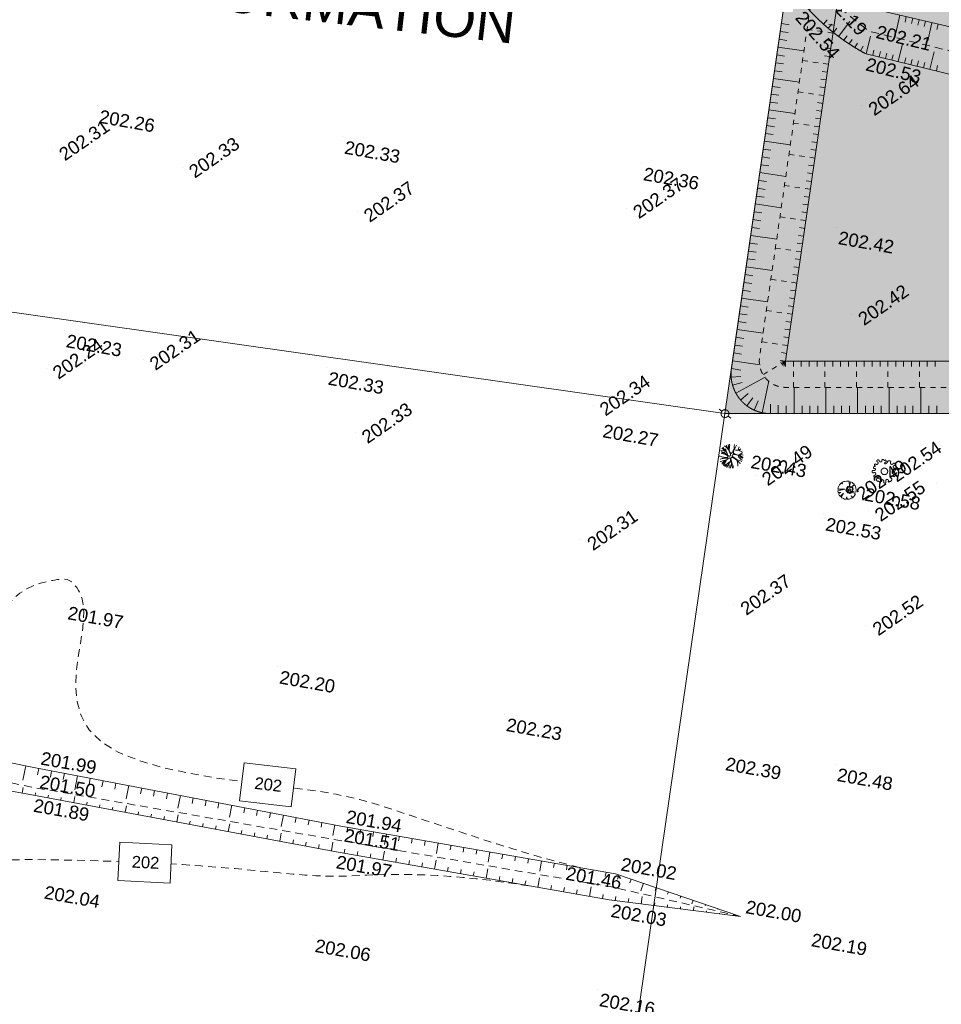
# Model space of a CAD drawing. Header units: millimetres. Extents: x -446952 to 537903, y -185749 to 168493.
# Tile 52 of 155: x -56434 to 13884, y -45071 to 30053. Entities that reach past the tile are written whole.
import ezdxf
from ezdxf.xclip import XClip

# ---------------------------------------------------------------- set-up
doc = ezdxf.new("R2010")
doc.units = ezdxf.units.MM
doc.header["$MEASUREMENT"] = 0
doc.header["$XCLIPFRAME"] = 0
for name, pattern in [('FOSSE', [1000, 600, -400]), ('Grille', [800, 400, -400]), ('Wipeout_Contour', [1000, 0, -1000])]:
    doc.linetypes.add(name, pattern=pattern)
for name, color, linetype in [('02 AF-17-0322 ZAE POMME- CHANTIER-2018-09-26_2_01-PAP LOTS CONTOURS', 7, 'Continuous'), ('02 AF-17-0322 ZAE POMME- CHANTIER-2018-09-26_2_01-PAP- FOSSE PROJET', 7, 'Continuous'), ('02 AF-17-0322 ZAE POMME- CHANTIER-2018-09-26_2_01-PAP- REVET MACROLOT', 7, 'Continuous'), ('02 AF-17-0322 ZAE POMME- CHANTIER-2018-09-26_2_08-PAP RESEAU TELEPHONE PROJET', 7, 'Continuous'), ('02 AF-17-0322 ZAE POMME- CHANTIER-2018-09-26_2_2D - Dessins placés - Géomètre.2D', 7, 'Continuous'), ('02 AF-17-0322 ZAE POMME- CHANTIER-2018-09-26_2_X-PTS TOPO-TEXTE TOPOALT', 7, 'Continuous'), ('02 AF-17-0322 ZAE POMME- CHANTIER-2018-09-26_2_X-PTS TOPO-TOPOPOINT', 7, 'Continuous'), ('02 AF-17-0322 ZAE POMME- CHANTIER-2018-09-26_2_Y - FDP TOPO-LIMITES', 7, 'Continuous'), ('02 AF-17-0322 ZAE POMME- CHANTIER-2018-09-26_2_Y - FDP TOPO-LIMITES_ 09119', 7, 'Continuous'), ('02 AF-17-0322 ZAE POMME- CHANTIER-2018-09-26_2_Y-FDP TOPO-CN_1_00', 7, 'Continuous'), ('02 AF-17-0322 ZAE POMME- CHANTIER-2018-09-26_2_Y-FDP TOPO-CN_Cotation', 7, 'Continuous'), ('02 AF-17-0322 ZAE POMME- CHANTIER-2018-09-26_2_Y-FDP TOPO-CN_Cotation Cache des textes', 7, 'Continuous'), ('02 AF-17-0322 ZAE POMME- CHANTIER-2018-09-26_2_Y-FDP TOPO-TOP_AXE_FOSSE', 7, 'Continuous'), ('02 AF-17-0322 ZAE POMME- CHANTIER-2018-09-26_2_Y-FDP TOPO-TOP_BARBULE', 7, 'Continuous'), ('02 AF-17-0322 ZAE POMME- CHANTIER-2018-09-26_2_Y-FDP TOPO-TOP_BORNE', 7, 'Continuous'), ('02 AF-17-0322 ZAE POMME- CHANTIER-2018-09-26_2_Y-FDP TOPO-TOP_TALUS', 7, 'Continuous'), ('02 AF-17-0322 ZAE POMME- CHANTIER-2018-09-26_2_Y-FDP TOPO-TOP_VEGETATION_symb', 7, 'Continuous'), ('2D - Dessins placés - Géomètre.2D', 7, 'Continuous')]:
    doc.layers.add(name, color=color, linetype=linetype)
doc.styles.add('STYLE_GENERE_4', font='txt')

# ---------------------------------------------------------------- blocks, each defined once
blk = doc.blocks.new('Dessin_1_2', base_point=(-56559339, -2771872408))
at = {"color": 254, "linetype": 'Wipeout_Contour', "lineweight": 0, "ltscale": 2094265.569888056}
blk.add_wipeout([(-446952, -185749), (537903, -185749), (537903, 168493), (-446952, 168064)], dxfattribs=at).dxf.layer = '02 AF-17-0322 ZAE POMME- CHANTIER-2018-09-26_2_2D - Dessins placés - Géomètre.2D'
at = {"layer": '02 AF-17-0322 ZAE POMME- CHANTIER-2018-09-26_2_01-PAP- REVET MACROLOT', "linetype": 'Continuous', "lineweight": 25}
blk.add_hatch(color=171, dxfattribs=at).paths.add_polyline_path([(-2624, 0), (118936, 0), (191842, 14011), (308042, 37002), (316240, 89936, 0.048256), (316443, 93493), (298432, 111261, 0.048297), (294876, 111008), (258211, 104814, -0.02499), (250671, 103924), (73174, 91936, 0.079278), (67799, 90702), (50064, 83539, -0.04246), (39453, 80267), (7910, 73407), (7843, 72369)])
at = {"layer": '02 AF-17-0322 ZAE POMME- CHANTIER-2018-09-26_2_01-PAP LOTS CONTOURS', "color": 7, "linetype": 'Continuous', "lineweight": 15, "flags": 128}
blk.add_lwpolyline([(73174, 91936, 0.079278), (67799, 90702), (50064, 83539, -0.04246), (39453, 80267), (7910, 73407), (7843, 72369), (-2624, 0), (69287, 0), (118936, 0), (191842, 14011), (191843, 14012), (308042, 37002), (316240, 89936, 0.048256), (316443, 93493), (298432, 111261, 0.048297), (294876, 111008), (258211, 104814, -0.02499), (250671, 103924)], format="xyb", close=True, dxfattribs=at)
at = {"layer": '02 AF-17-0322 ZAE POMME- CHANTIER-2018-09-26_2_01-PAP- FOSSE PROJET', "color": 161, "linetype": 'Continuous', "lineweight": 15, "true_color": 0x40a5ff}
for p, q in [((1679, 29753), (2273, 29667)), ((1506, 28556), (2100, 28470)), ((1593, 29155), (2187, 29069)), ((1420, 27958), (3399, 27672)), ((1333, 27360), (1927, 27274)), ((1247, 26762), (1840, 26676)), ((1074, 25565), (3053, 25279)), ((1160, 26163), (1754, 26077)), ((987, 24967), (1581, 24881)), ((901, 24369), (1494, 24283)), ((814, 23770), (1408, 23684)), ((641, 22574), (1235, 22488)), ((727, 23172), (2707, 22886)), ((554, 21976), (1148, 21890)), ((468, 21377), (1062, 21291)), ((381, 20779), (2361, 20493)), ((208, 19582), (802, 19497)), ((295, 20181), (889, 20095)), ((122, 18984), (716, 18898)), ((35, 18386), (2015, 18100)), ((-51, 17788), (543, 17702)), ((-224, 16591), (370, 16505)), ((-138, 17189), (456, 17104)), ((-311, 15993), (1669, 15707)), ((-397, 15395), (196, 15309)), ((-484, 14796), (110, 14710)), ((-657, 13600), (1322, 13314)), ((-570, 14198), (23, 14112)), ((-743, 13002), (-150, 12916)), ((-830, 12403), (-236, 12317)), ((-917, 11805), (-323, 11719)), ((-1090, 10609), (-496, 10523)), ((-1003, 11207), (976, 10921)), ((-1176, 10010), (-582, 9924)), ((-1263, 9412), (-669, 9326)), ((-1349, 8814), (630, 8527)), ((-1522, 7617), (-928, 7531)), ((-1436, 8216), (-842, 8130)), ((-1609, 7019), (-1015, 6933)), ((-1695, 6421), (284, 6134)), ((-1782, 5822), (-1188, 5737)), ((-1955, 4626), (-1361, 4540)), ((-1868, 5224), (-1274, 5138)), ((-2041, 4028), (57, 3724)), ((-2128, 3429), (-1408, 3325)), ((-2151, 2788), (-1405, 2841)), ((-2038, 2157), (-1310, 2370)), ((-1793, 1564), (436, 2779)), ((203, 69), (733, 2504)), ((-1427, 1036), (-854, 1533)), ((2654, 0), (2654, 2000)), ((5072, 0), (5072, 2000)), ((7490, 0), (7490, 2000)), ((9907, 0), (9907, 2000)), ((12325, 0), (12325, 2000)), ((-957, 599), (-501, 1208)), ((-406, 271), (-90, 961)), ((841, 0), (841, 727)), ((1446, 0), (1446, 636)), ((2050, 0), (2050, 600)), ((3259, 0), (3259, 600)), ((3863, 0), (3863, 600)), ((4468, 0), (4468, 600)), ((5676, 0), (5676, 600)), ((6281, 0), (6281, 600)), ((6885, 0), (6885, 600)), ((8094, 0), (8094, 600)), ((8698, 0), (8698, 600)), ((9303, 0), (9303, 600)), ((10512, 0), (10512, 600)), ((11116, 0), (11116, 600)), ((11720, 0), (11720, 600)), ((12929, 0), (12929, 600)), ((13534, 0), (13534, 600))]:
    blk.add_line(p, q, dxfattribs=at)
at = {"layer": '02 AF-17-0322 ZAE POMME- CHANTIER-2018-09-26_2_01-PAP- FOSSE PROJET', "color": 161, "linetype": 'Grille', "lineweight": 15, "true_color": 0x40a5ff}
for p, q in [((5617, 29034), (3638, 29320)), ((5703, 29630), (5109, 29716)), ((5445, 27842), (4851, 27928)), ((5531, 28438), (4937, 28524)), ((5358, 27246), (4764, 27332)), ((5272, 26650), (3293, 26936)), ((5100, 25458), (4506, 25544)), ((5186, 26054), (4592, 26140)), ((5013, 24862), (4420, 24948)), ((4927, 24266), (2948, 24552)), ((4841, 23670), (4247, 23755)), ((4669, 22477), (4075, 22563)), ((4755, 23073), (4161, 23159)), ((4582, 21881), (2603, 22168)), ((4496, 21285), (3902, 21371)), ((4410, 20689), (3816, 20775)), ((4238, 19497), (2258, 19783)), ((4324, 20093), (3730, 20179)), ((4151, 18901), (3558, 18987)), ((4065, 18305), (3471, 18391)), ((3893, 17113), (1913, 17399)), ((3979, 17709), (3385, 17795)), ((3807, 16517), (3213, 16603)), ((3720, 15921), (3127, 16007)), ((3634, 15325), (3040, 15411)), ((3548, 14729), (1569, 15015)), ((3376, 13537), (2782, 13623)), ((3462, 14133), (2868, 14219)), ((3289, 12941), (2696, 13027)), ((3203, 12345), (1224, 12631)), ((3117, 11749), (2523, 11834)), ((2945, 10557), (2351, 10642)), ((3031, 11153), (2437, 11238)), ((2858, 9960), (879, 10247)), ((2772, 9364), (2178, 9450)), ((2686, 8768), (2092, 8854)), ((2514, 7576), (534, 7863)), ((2600, 8172), (2006, 8258)), ((2427, 6980), (1833, 7066)), ((2341, 6384), (1747, 6470)), ((2169, 5192), (189, 5478)), ((2255, 5788), (1661, 5874)), ((2082, 4596), (1489, 4682)), ((1996, 4000), (321, 2991)), ((1996, 4000), (1402, 4086)), ((1996, 4000), (1417, 3883)), ((1996, 4000), (1625, 3546)), ((1996, 4000), (1798, 3443)), ((1996, 4000), (1996, 3400)), ((2597, 4000), (2597, 2000)), ((3198, 4000), (3198, 3400)), ((3799, 4000), (3799, 3400)), ((4400, 4000), (4400, 3400)), ((5001, 4000), (5001, 2000)), ((5602, 4000), (5602, 3400)), ((6203, 4000), (6203, 3400)), ((6804, 4000), (6804, 3400)), ((7405, 4000), (7405, 2000)), ((8006, 4000), (8006, 3400)), ((8607, 4000), (8607, 3400)), ((9208, 4000), (9208, 3400)), ((9809, 4000), (9809, 2000)), ((10410, 4000), (10410, 3400)), ((11011, 4000), (11011, 3400)), ((11612, 4000), (11612, 3400)), ((12213, 4000), (12213, 2000)), ((12814, 4000), (12814, 3400)), ((13415, 4000), (13415, 3400))]:
    blk.add_line(p, q, dxfattribs=at)
at = {"layer": '02 AF-17-0322 ZAE POMME- CHANTIER-2018-09-26_2_01-PAP- FOSSE PROJET', "color": 161, "linetype": 'Grille', "lineweight": 15, "true_color": 0x40a5ff, "flags": 128}
blk.add_lwpolyline([(10082, 73880), (17, 4286, 0.456937), (1996, 2000), (66206, 2000), (67105, -16)], format="xyb", dxfattribs=at)
at = {"layer": '02 AF-17-0322 ZAE POMME- CHANTIER-2018-09-26_2_01-PAP- FOSSE PROJET', "color": 161, "linetype": 'Continuous', "lineweight": 15, "true_color": 0x40a5ff, "flags": 128}
blk.add_lwpolyline([(12169, 74333), (1996, 4000), (67504, 4000), (69287, 0)], dxfattribs=at)
blk.add_lwpolyline([(7996, 73426), (-2128, 3429, 0.456937), (841, 0), (64908, 0), (65030, -275)], format="xyb", dxfattribs=at)
at = {"layer": '02 AF-17-0322 ZAE POMME- CHANTIER-2018-09-26_2_X-PTS TOPO-TOPOPOINT', "color": 14, "linetype": 'Continuous', "lineweight": 15, "true_color": 0xa80f02}
for p, q in [((8395, 29172), (8395, 29172)), ((8058, 27483), (8058, 27483)), ((-50502, 23477), (-50502, 23477)), ((7819, 23536), (7819, 23536)), ((-31786, 21123), (-31786, 21123)), ((-53938, 20101), (-53938, 20101)), ((-44022, 18786), (-44022, 18786)), ((-8981, 19098), (-8981, 19098)), ((-30677, 15412), (-30677, 15412)), ((-10139, 15683), (-10139, 15684)), ((5890, 14224), (5890, 14224)), ((7038, 7537), (7038, 7537)), ((-53017, 6359), (-53017, 6359)), ((-47024, 4114), (-47024, 4114)), ((-54423, 3438), (-54423, 3438)), ((-33028, 3500), (-33028, 3500)), ((-12688, 637), (-12688, 637)), ((-2624, 0), (-2624, 0)), ((-12077, -512), (-12077, -512)), ((-30840, -1470), (-30840, -1470)), ((-2211, -3205), (-2210, -3205)), ((9543, -4409), (9543, -4409)), ((-308, -4691), (-308, -4691)), ((6708, -5842), (6708, -5842)), ((6896, -5819), (6896, -5819)), ((13511, -5302), (13511, -5302)), ((8304, -7425), (8304, -7425)), ((4922, -7626), (4922, -7626)), ((-13635, -9633), (-13635, -9633)), ((-52902, -14399), (-52902, -14399)), ((-1947, -14575), (-1947, -14575)), ((8135, -16132), (8135, -16132)), ((-36746, -19303), (-36746, -19303)), ((-19442, -22925), (-19441, -22925)), ((-2713, -25912), (-2713, -25912)), ((-55229, -27020), (-55229, -27020)), ((5801, -26739), (5801, -26739)), ((-55444, -28511), (-55444, -28511)), ((-55511, -29085), (-55511, -29085)), ((-31931, -31475), (-31931, -31475)), ((-32147, -32542), (-32147, -32542)), ((-32422, -33401), (-32422, -33401)), ((-10963, -35102), (-10963, -35102)), ((-54691, -35713), (-54691, -35713)), ((-11268, -36112), (-11268, -36112)), ((-11457, -37111), (-11457, -37111)), ((-1442, -38360), (-1442, -38360)), ((-34030, -39783), (-34030, -39783)), ((3833, -39344), (3833, -39344)), ((-12339, -43916), (-12339, -43916))]:
    blk.add_line(p, q, dxfattribs=at)
at = {"layer": '02 AF-17-0322 ZAE POMME- CHANTIER-2018-09-26_2_Y - FDP TOPO-LIMITES', "color": 14, "linetype": 'Continuous', "lineweight": 15, "true_color": 0xa80f02, "flags": 128}
blk.add_lwpolyline([(-2624, 0), (-184937, 25913)], dxfattribs=at)
at = {"layer": '02 AF-17-0322 ZAE POMME- CHANTIER-2018-09-26_2_Y - FDP TOPO-LIMITES_ 09119', "color": 14, "linetype": 'Continuous', "lineweight": 15, "true_color": 0xa80f02, "flags": 128}
for points in [[(-184937, 25913), (-198752, -49411), (-185522, -68004), (-16854, -98388), (-2624, 0)], [(-16854, -98388), (-26579, -96636), (-185522, -68004), (-198752, -49411), (-184937, 25913), (-2624, 0)]]:
    blk.add_lwpolyline(points, close=True, dxfattribs=at)
at = {"layer": '02 AF-17-0322 ZAE POMME- CHANTIER-2018-09-26_2_Y-FDP TOPO-CN_1_00', "color": 14, "linetype": 'FOSSE', "lineweight": 15, "true_color": 0xa80f02, "flags": 128}
for points in [[(-13722, -34626), (-14528, -34425), (-15443, -34188), (-16433, -33918), (-17524, -33604), (-18728, -33239), (-20023, -32833), (-21372, -32398), (-22744, -31949), (-24104, -31499), (-25418, -31062), (-26652, -30651), (-27773, -30281), (-28760, -29961), (-29653, -29686), (-30503, -29448), (-31365, -29237), (-32290, -29047), (-33332, -28866), (-34544, -28688), (-35978, -28504), (-37664, -28302), (-39543, -28069), (-41530, -27787), (-43544, -27439), (-45502, -27008), (-47320, -26478), (-48915, -25832), (-50205, -25052), (-51130, -24132), (-51726, -23098), (-52050, -21989), (-52161, -20840), (-52118, -19689), (-51980, -18574), (-51805, -17530), (-51652, -16595), (-51567, -15798), (-51551, -15132), (-51592, -14583), (-51677, -14137), (-51796, -13778), (-51936, -13494), (-52086, -13268), (-52233, -13086), (-52370, -12938), (-52505, -12819), (-52649, -12729), (-52814, -12670), (-53011, -12639), (-53252, -12638), (-53549, -12666), (-53913, -12723), (-54350, -12810), (-54842, -12939), (-55367, -13122), (-55900, -13370), (-56418, -13697), (-56899, -14115), (-57317, -14637), (-57650, -15275), (-57883, -16034), (-58033, -16890), (-58124, -17813), (-58181, -18771), (-58229, -19733), (-58294, -20667), (-58400, -21543), (-58573, -22330), (-58833, -23003), (-59190, -23560), (-59649, -24010), (-60215, -24357), (-60893, -24608), (-61690, -24769), (-62609, -24846), (-63658, -24845), (-64831, -24774), (-66092, -24647), (-67391, -24479), (-68684, -24285), (-69412, -24166)], [(-24764, -89650), (-24854, -89603), (-25052, -89531), (-25382, -89434), (-25888, -89305), (-26614, -89133), (-27602, -88910), (-28898, -88626), (-30522, -88278), (-32409, -87878), (-34471, -87445), (-36619, -86996), (-38764, -86549), (-40820, -86122), (-42697, -85732), (-44307, -85398), (-45585, -85133), (-46552, -84933), (-47252, -84787), (-47729, -84688), (-48028, -84625), (-48192, -84591), (-48265, -84575), (-48291, -84569), (-48312, -84564), (-48368, -84545), (-48495, -84500), (-48730, -84414), (-49110, -84275), (-49672, -84069), (-50452, -83781), (-51489, -83399), (-52800, -82911), (-54333, -82308), (-56020, -81587), (-57789, -80742), (-59571, -79768), (-61296, -78660), (-62894, -77411), (-64295, -76018), (-65443, -74480), (-66345, -72818), (-67019, -71057), (-67485, -69223), (-67763, -67342), (-67873, -65439), (-67835, -63541), (-67668, -61672), (-67392, -59853), (-67034, -58081), (-66620, -56346), (-66176, -54640), (-65728, -52953), (-65304, -51277), (-64928, -49603), (-64628, -47920), (-64420, -46228), (-64279, -44548), (-64171, -42911), (-64062, -41344), (-63918, -39879), (-63703, -38543), (-63383, -37366), (-62925, -36377), (-62302, -35597), (-61520, -35009), (-60597, -34586), (-59547, -34302), (-58387, -34132), (-57131, -34048), (-55796, -34026), (-54397, -34038), (-52950, -34064), (-51468, -34098), (-49965, -34142), (-48456, -34195), (-46953, -34257), (-45471, -34330), (-44023, -34413), (-42622, -34507), (-41281, -34610), (-40005, -34720), (-38795, -34832), (-37655, -34941), (-36587, -35043), (-35593, -35133), (-34677, -35207), (-33842, -35261), (-33086, -35291), (-32395, -35300), (-31752, -35294), (-31140, -35275), (-30541, -35249), (-29938, -35220), (-29314, -35193), (-28651, -35171), (-27934, -35160), (-27165, -35160), (-26346, -35173), (-25479, -35201), (-24570, -35246), (-23619, -35307), (-22632, -35388), (-21610, -35489), (-20561, -35610), (-19500, -35748), (-18447, -35897), (-17597, -36026)]]:
    blk.add_lwpolyline(points, dxfattribs=at)
at = {"layer": '02 AF-17-0322 ZAE POMME- CHANTIER-2018-09-26_2_Y-FDP TOPO-TOP_AXE_FOSSE', "color": 14, "linetype": 'FOSSE', "lineweight": 15, "true_color": 0xa80f02, "flags": 128}
blk.add_lwpolyline([(-39763, 54575), (-26729, 51740), (-12724, 46443), (-2824, 40614), (4599, 32545, 0.050931), (8395, 29172), (27698, 24469), (38577, 22336)], format="xyb", dxfattribs=at)
blk.add_lwpolyline([(-189697, -2925), (-168223, -6899), (-144241, -11351), (-119981, -16093), (-76999, -24183), (-55445, -28512), (-32149, -32543), (-11269, -36113), (-1443, -38361)], dxfattribs=at)
at = {"layer": '02 AF-17-0322 ZAE POMME- CHANTIER-2018-09-26_2_Y-FDP TOPO-TOP_BARBULE', "color": 14, "linetype": 'Continuous', "lineweight": 15, "true_color": 0xa80f02}
for p, q in [((10727, 30389), (10413, 29037)), ((11214, 30276), (11120, 29869)), ((11701, 30163), (11606, 29755)), ((4886, 29724), (5177, 30047)), ((5263, 29395), (5540, 29722)), ((5650, 29078), (5917, 29414)), ((6046, 28773), (6899, 29915)), ((12188, 30050), (12093, 29640)), ((12675, 29936), (12580, 29526)), ((13162, 29823), (12844, 28451)), ((13649, 29710), (13553, 29297)), ((6451, 28480), (6694, 28825)), ((8163, 27457), (8491, 28794)), ((6865, 28199), (7092, 28544)), ((7286, 27930), (7497, 28273)), ((7716, 27674), (7917, 28024)), ((10591, 26862), (10920, 28202)), ((8649, 27338), (8747, 27740)), ((9134, 27219), (9233, 27621)), ((9620, 27100), (9718, 27502)), ((10105, 26981), (10204, 27383)), ((11077, 26743), (11175, 27145)), ((13019, 26266), (13348, 27609)), ((11562, 26624), (11661, 27026)), ((12048, 26505), (12147, 26907)), ((12533, 26386), (12632, 26788)), ((13505, 26147), (13603, 26550)), ((-55961, -26874), (-56184, -27980)), ((-54980, -27069), (-55074, -27560)), ((-53998, -27256), (-54091, -27742)), ((-53016, -27444), (-53107, -27924)), ((-52033, -27632), (-52238, -28700)), ((-56248, -28953), (-56169, -28517)), ((-51051, -27820), (-51141, -28289)), ((-50069, -28008), (-50158, -28471)), ((-49087, -28195), (-49174, -28653)), ((-48105, -28383), (-48299, -29399)), ((-55264, -29132), (-55228, -28942)), ((-54281, -29316), (-54244, -29122)), ((-52315, -29683), (-52229, -29226)), ((-47122, -28571), (-47208, -29017)), ((-46140, -28759), (-46224, -29199)), ((-45158, -28947), (-45241, -29381)), ((-44176, -29135), (-44360, -30098)), ((-53298, -29500), (-53261, -29301)), ((-51332, -29867), (-51293, -29660)), ((-50349, -30051), (-50309, -29839)), ((-49366, -30235), (-49325, -30018)), ((-48383, -30418), (-48290, -29921)), ((-43194, -29322), (-43274, -29745)), ((-42211, -29510), (-42291, -29927)), ((-41229, -29698), (-41308, -30109)), ((-40247, -29886), (-40421, -30798)), ((-47400, -30602), (-47358, -30377)), ((-46417, -30786), (-46374, -30556)), ((-45434, -30970), (-45390, -30736)), ((-44451, -31153), (-44351, -30617)), ((-39265, -30074), (-39341, -30473)), ((-38283, -30262), (-38358, -30655)), ((-37300, -30449), (-37375, -30837)), ((-36318, -30637), (-36483, -31497)), ((-43468, -31337), (-43423, -31094)), ((-42485, -31521), (-42439, -31274)), ((-41502, -31705), (-41455, -31453)), ((-40519, -31889), (-40411, -31312)), ((-35336, -30825), (-35408, -31202)), ((-34354, -31013), (-34425, -31384)), ((-33371, -31201), (-33441, -31566)), ((-32389, -31389), (-32544, -32197)), ((-39536, -32072), (-39487, -31812)), ((-38553, -32256), (-38504, -31991)), ((-37570, -32440), (-37520, -32170)), ((-36587, -32624), (-36472, -32007)), ((-31405, -31567), (-31467, -31924)), ((-30420, -31738), (-30482, -32094)), ((-29435, -31908), (-29496, -32264)), ((-28449, -32078), (-28588, -32878)), ((-27464, -32249), (-27525, -32603)), ((-35604, -32807), (-35552, -32529)), ((-34621, -32991), (-34568, -32708)), ((-33638, -33175), (-33585, -32888)), ((-32655, -33359), (-32533, -32703)), ((-26479, -32419), (-26540, -32773)), ((-25493, -32590), (-25554, -32943)), ((-24508, -32760), (-24645, -33554)), ((-23522, -32931), (-23583, -33283)), ((-31671, -33535), (-31619, -33241)), ((-30686, -33709), (-30634, -33413)), ((-29702, -33884), (-29649, -33585)), ((-28717, -34058), (-28597, -33382)), ((-22537, -33101), (-22598, -33453)), ((-21552, -33272), (-21612, -33622)), ((-20566, -33442), (-20703, -34230)), ((-19581, -33613), (-19641, -33962)), ((-18596, -33783), (-18656, -34132)), ((-27732, -34232), (-27679, -33930)), ((-26747, -34406), (-26694, -34102)), ((-25763, -34581), (-25709, -34275)), ((-24778, -34755), (-24655, -34062)), ((-17610, -33953), (-17670, -34302)), ((-16625, -34124), (-16760, -34906)), ((-15639, -34294), (-15699, -34641)), ((-14654, -34465), (-14714, -34811)), ((-23793, -34929), (-23738, -34619)), ((-22809, -35103), (-22753, -34792)), ((-21824, -35278), (-21768, -34964)), ((-20839, -35452), (-20714, -34742)), ((-13669, -34635), (-13728, -34981)), ((-12683, -34806), (-12818, -35582)), ((-11698, -34976), (-11758, -35320)), ((-10723, -35186), (-10834, -35511)), ((-19854, -35626), (-19798, -35309)), ((-18870, -35800), (-18813, -35481)), ((-17885, -35975), (-17828, -35653)), ((-16900, -36149), (-16772, -35422)), ((-15916, -36323), (-15858, -35998)), ((-9776, -35510), (-9876, -35802)), ((-8830, -35833), (-9030, -36416)), ((-14931, -36498), (-14873, -36171)), ((-13946, -36672), (-13888, -36343)), ((-12962, -36846), (-12830, -36102)), ((-11977, -37020), (-11918, -36688)), ((-7884, -36157), (-7961, -36383)), ((-6938, -36481), (-7004, -36673)), ((-5992, -36804), (-6046, -36964)), ((-10989, -37171), (-10948, -36849)), ((-9996, -37294), (-9960, -37006)), ((-9004, -37418), (-8932, -36844)), ((-8012, -37542), (-7984, -37320)), ((-7019, -37665), (-6996, -37477)), ((-5046, -37128), (-5143, -37412)), ((-4100, -37452), (-4131, -37545)), ((-6027, -37789), (-6008, -37635)), ((-5035, -37913), (-5001, -37640)), ((-4042, -38037), (-4031, -37949)), ((-3153, -37776), (-3174, -37836)), ((-3050, -38160), (-3043, -38106)), ((-2207, -38099), (-2216, -38126)), ((-2058, -38284), (-2055, -38263))]:
    blk.add_line(p, q, dxfattribs=at)
at = {"layer": '02 AF-17-0322 ZAE POMME- CHANTIER-2018-09-26_2_Y-FDP TOPO-TOP_BORNE', "color": 254, "linetype": 'Continuous', "lineweight": 15, "true_color": 0xcccccc, "flags": 128}
for points in [[(-2860, 185), (-3056, 337)], [(-2178, -348), (-2387, -185)]]:
    blk.add_lwpolyline(points, dxfattribs=at)
at = {"layer": '02 AF-17-0322 ZAE POMME- CHANTIER-2018-09-26_2_Y-FDP TOPO-TOP_BORNE', "color": 254, "linetype": 'Continuous', "lineweight": 15, "true_color": 0xcccccc}
blk.add_circle((-2624, 0), 300, dxfattribs=at)
at = {"layer": '02 AF-17-0322 ZAE POMME- CHANTIER-2018-09-26_2_Y-FDP TOPO-TOP_TALUS', "color": 14, "linetype": 'Continuous', "lineweight": 15, "true_color": 0xa80f02, "flags": 128}
for points in [[(-41120, 54370), (-38626, 56141), (-26468, 53250), (-12495, 47838), (-1729, 41748), (5513, 34124, 0.034416), (9185, 30747), (28685, 26221), (38661, 24714)], [(-41120, 54370), (-38914, 53250), (-27182, 50517), (-13184, 44629), (-3925, 39663), (3431, 31204, 0.089648), (8058, 27483), (26983, 22842), (38873, 19736)]]:
    blk.add_lwpolyline(points, format="xyb", dxfattribs=at)
for points in [[(-189612, -1738), (-168235, -6013), (-144091, -10682), (-119564, -15122), (-76231, -22793), (-55230, -27021), (-31933, -31476), (-10965, -35103), (-1443, -38361)], [(-190331, -4327), (-168581, -7772), (-144485, -12180), (-120211, -16939), (-77212, -25173), (-55512, -29086), (-32424, -33402), (-11459, -37112), (-1443, -38361)]]:
    blk.add_lwpolyline(points, dxfattribs=at)
at = {"layer": '02 AF-17-0322 ZAE POMME- CHANTIER-2018-09-26_2_Y-FDP TOPO-TOP_VEGETATION_symb', "color": 14, "linetype": 'Continuous', "lineweight": 15, "true_color": 0xa80f02}
for p, q in [((6323, -5248), (6305, -5260)), ((6341, -5235), (6323, -5248)), ((6443, -5190), (6341, -5235)), ((6509, -5169), (6443, -5190)), ((6654, -5147), (6509, -5169)), ((6733, -5145), (6654, -5147)), ((6763, -5150), (6733, -5145)), ((6855, -5166), (6763, -5150)), ((6871, -5529), (6855, -5166)), ((6959, -5199), (6871, -5529)), ((7088, -5268), (6959, -5199)), ((6532, -5770), (5995, -5882)), ((5995, -5882), (6017, -6027)), ((6014, -5681), (5998, -5773)), ((5998, -5773), (6532, -5770)), ((6019, -5651), (6014, -5681)), ((6047, -5577), (6019, -5651)), ((6116, -5448), (6047, -5577)), ((6157, -5392), (6116, -5448)), ((6234, -5311), (6157, -5392)), ((6252, -5298), (6234, -5311)), ((6270, -5286), (6252, -5298)), ((6351, -5362), (6270, -5286)), ((6305, -5260), (6351, -5362)), ((7337, -6111), (6913, -5929)), ((6913, -5929), (7370, -6007)), ((7049, -5591), (7251, -5422)), ((7276, -5457), (7049, -5591)), ((7144, -5309), (7088, -5268)), ((7225, -5386), (7144, -5309)), ((7238, -5404), (7225, -5386)), ((7251, -5422), (7238, -5404)), ((7289, -5475), (7276, -5457)), ((7301, -5493), (7289, -5475)), ((7347, -5595), (7301, -5493)), ((7367, -5661), (7347, -5595)), ((7389, -5806), (7367, -5661)), ((7370, -6007), (7386, -5915)), ((7386, -5915), (7391, -5885)), ((7391, -5885), (7389, -5806)), ((6017, -6027), (6206, -6028)), ((6206, -6028), (6050, -6111)), ((6050, -6111), (6096, -6213)), ((6096, -6213), (6108, -6231)), ((6108, -6231), (6121, -6249)), ((6121, -6249), (6133, -6267)), ((6121, -6249), (6121, -6249)), ((6133, -6267), (6171, -6320)), ((6171, -6320), (6419, -6064)), ((6419, -6064), (6240, -6379)), ((6240, -6379), (6296, -6420)), ((6296, -6420), (6425, -6489)), ((6425, -6489), (6499, -6517)), ((6499, -6517), (6529, -6522)), ((6529, -6522), (6621, -6538)), ((6621, -6538), (6682, -6360)), ((6682, -6360), (6700, -6536)), ((6700, -6536), (6875, -6519)), ((6875, -6519), (6941, -6499)), ((6941, -6499), (7043, -6453)), ((7079, -6428), (6996, -6272)), ((6996, -6272), (7115, -6403)), ((7043, -6453), (7061, -6441)), ((7061, -6441), (7079, -6428)), ((7115, -6403), (7132, -6390)), ((7132, -6390), (7150, -6377)), ((7150, -6377), (7227, -6296)), ((7227, -6296), (7268, -6240)), ((7268, -6240), (7337, -6111))]:
    blk.add_line(p, q, dxfattribs=at)
at = {"layer": '02 AF-17-0322 ZAE POMME- CHANTIER-2018-09-26_2_Y-FDP TOPO-TOP_VEGETATION_symb', "color": 14, "linetype": 'Continuous', "lineweight": 15, "true_color": 0xa80f02, "flags": 128}
for points in [[(-2626, -2830), (-2961, -2783)], [(-2758, -3065), (-2761, -3043), (-2781, -3012), (-2789, -2987), (-2810, -2960), (-2832, -2935), (-2856, -2920), (-2876, -2889)], [(-2500, -2952), (-2555, -2899), (-2599, -2853), (-2661, -2801), (-2706, -2758), (-2758, -2724), (-2852, -2631)], [(-2777, -2943), (-2737, -2961), (-2702, -2982), (-2672, -3001), (-2629, -3020), (-2607, -3041), (-2605, -3062), (-2609, -3084), (-2632, -3110)], [(-2684, -2779), (-2685, -2722), (-2708, -2671), (-2726, -2631), (-2775, -2554)], [(-2427, -3143), (-2459, -3165), (-2482, -3160), (-2523, -3132), (-2544, -3104), (-2569, -3082), (-2593, -3054), (-2616, -3036), (-2636, -3005), (-2650, -2976), (-2658, -2951), (-2671, -2932), (-2691, -2897)], [(-2393, -2634), (-2410, -2662), (-2406, -2693), (-2425, -2689), (-2439, -2673), (-2459, -2642), (-2493, -2612), (-2541, -2572), (-2569, -2546), (-2597, -2520), (-2647, -2459)], [(-2415, -2691), (-2365, -2771), (-2327, -2812), (-2296, -2858), (-2255, -2947), (-2235, -3011), (-2221, -3057), (-2208, -3110), (-2195, -3142), (-2202, -3174), (-2211, -3206), (-2232, -3241), (-2249, -3258), (-2268, -3257), (-2297, -3251), (-2337, -3233), (-2367, -3217), (-2401, -3190), (-2422, -3159), (-2434, -3123), (-2444, -3088), (-2454, -3056), (-2467, -3023), (-2486, -2986), (-2499, -2953), (-2514, -2911), (-2521, -2879), (-2540, -2842), (-2556, -2805), (-2567, -2766), (-2594, -2734), (-2605, -2705), (-2623, -2681)], [(-2332, -2646), (-2336, -2657), (-2347, -2665), (-2364, -2652), (-2397, -2632), (-2419, -2610), (-2443, -2579), (-2461, -2525), (-2479, -2498), (-2497, -2468), (-2536, -2400)], [(-2383, -2347), (-2349, -2465), (-2344, -2536), (-2341, -2586), (-2334, -2634), (-2331, -2652), (-2296, -2676)], [(-1885, -2361), (-1911, -2518), (-1930, -2661), (-1988, -2832), (-2030, -2923), (-2090, -3004), (-2132, -3045), (-2157, -3054), (-2181, -3039), (-2197, -3006), (-2215, -2948), (-2245, -2899), (-2270, -2844), (-2294, -2796), (-2301, -2764), (-2311, -2732), (-2305, -2703), (-2297, -2679), (-2283, -2648), (-2276, -2596), (-2270, -2551), (-2267, -2505), (-2265, -2459), (-2262, -2416), (-2270, -2384), (-2272, -2326)], [(-1561, -3177), (-1683, -3139), (-1808, -3103), (-1876, -3080), (-1921, -3054), (-1944, -3039), (-1962, -3012), (-1980, -2969), (-1982, -2929), (-1954, -2878), (-1937, -2821), (-1912, -2734), (-1883, -2660), (-1836, -2606), (-1815, -2570), (-1737, -2422)], [(-1916, -2749), (-1783, -2786), (-1686, -2800), (-1584, -2788), (-1510, -2769), (-1412, -2699)], [(-1316, -2866), (-1351, -2882), (-1402, -2874), (-1449, -2858), (-1497, -2832), (-1543, -2799), (-1562, -2778), (-1580, -2738), (-1583, -2688), (-1579, -2652), (-1573, -2607), (-1552, -2547)], [(-1273, -2979), (-1341, -3017), (-1460, -3088), (-1561, -3177), (-1470, -3206), (-1382, -3244), (-1314, -3305), (-1241, -3355)], [(-2918, -3007), (-2853, -3038), (-2740, -3070), (-2591, -3125), (-2507, -3168), (-2454, -3202), (-2415, -3227), (-2396, -3261), (-2399, -3293), (-2418, -3320), (-2449, -3340), (-2493, -3345), (-2539, -3345), (-2582, -3343), (-2638, -3338), (-2699, -3329), (-2754, -3321), (-2809, -3313), (-2861, -3306), (-2924, -3286), (-2995, -3261), (-3084, -3240)], [(-3001, -3467), (-2911, -3452), (-2832, -3438), (-2751, -3418), (-2673, -3411), (-2601, -3399), (-2506, -3392), (-2455, -3389), (-2406, -3392), (-2390, -3409), (-2387, -3429), (-2395, -3451), (-2412, -3471), (-2447, -3497), (-2494, -3530), (-2532, -3550), (-2571, -3581), (-2628, -3613), (-2702, -3668), (-2764, -3708), (-2803, -3737), (-2834, -3757)], [(-2522, -3544), (-2636, -3555), (-2723, -3590), (-2814, -3612), (-2979, -3674)], [(-2569, -3656), (-2626, -3687), (-2665, -3712), (-2717, -3741), (-2764, -3775), (-2853, -3856)], [(-2538, -3554), (-2542, -3601), (-2570, -3658), (-2589, -3714), (-2618, -3758), (-2657, -3807), (-2714, -3889), (-2768, -3940)], [(-2405, -3462), (-2368, -3433), (-2320, -3410), (-2273, -3393), (-2234, -3398), (-2212, -3419), (-2198, -3465), (-2198, -3528), (-2207, -3589), (-2232, -3648), (-2248, -3691), (-2316, -3733), (-2392, -3794), (-2452, -3842), (-2526, -3913), (-2626, -4043)], [(-2053, -4163), (-2061, -4066), (-2087, -3964), (-2114, -3848), (-2131, -3791), (-2160, -3732), (-2179, -3679), (-2211, -3675), (-2236, -3683), (-2259, -3715), (-2295, -3794), (-2322, -3846), (-2367, -3903), (-2397, -3964), (-2443, -4027), (-2485, -4110)], [(-1435, -3819), (-1493, -3786), (-1573, -3710), (-1647, -3632), (-1692, -3576), (-1818, -3474), (-1983, -3371), (-2044, -3344), (-2087, -3346), (-2123, -3342), (-2147, -3360), (-2161, -3397), (-2167, -3459), (-2151, -3542), (-2070, -3831), (-2006, -3987), (-1991, -4013), (-1996, -4155)], [(-1330, -3654), (-1432, -3603), (-1551, -3568), (-1678, -3523), (-1761, -3475), (-1876, -3402), (-1959, -3335), (-2018, -3300), (-2058, -3269), (-2085, -3240), (-2076, -3195), (-2063, -3164), (-2034, -3137), (-2002, -3110), (-1964, -3102), (-1907, -3116), (-1824, -3133), (-1743, -3144), (-1617, -3179), (-1498, -3247), (-1423, -3315), (-1331, -3371), (-1249, -3408)], [(-1682, -3589), (-1666, -3754), (-1646, -3835), (-1633, -3937), (-1629, -4002)], [(-1629, -3176), (-1564, -3323), (-1526, -3368), (-1485, -3406), (-1450, -3447), (-1378, -3504), (-1292, -3566)], [(-1238, -3161), (-1321, -3144), (-1404, -3110), (-1460, -3089)], [(-2514, -4098), (-2489, -4041), (-2487, -3998), (-2483, -3962), (-2495, -3920), (-2509, -3897), (-2547, -3883), (-2583, -3899), (-2638, -3924), (-2709, -3988)], [(-2297, -4159), (-2298, -3970), (-2325, -3849)], [(-2121, -3826), (-2184, -3947), (-2210, -4168)]]:
    blk.add_lwpolyline(points, dxfattribs=at)
at = {"layer": '02 AF-17-0322 ZAE POMME- CHANTIER-2018-09-26_2_Y-FDP TOPO-TOP_VEGETATION_symb', "color": 14, "linetype": 'Continuous', "lineweight": 15, "true_color": 0xa80f02}
for centre, radius in [((9543, -4409), 250), ((6707, -5843), 100), ((6896, -5819), 75)]:
    blk.add_circle(centre, radius, dxfattribs=at)
for centre, radius, start, end in [((9059, -3614), 87.8, 122.88547, 236.5676), ((8952, -3776), 107, 317.88547, 56.5676), ((9059, -3614), 87.8, 9.20335, 122.88547), ((9252, -3583), 107, 189.20335, 287.88547), ((9252, -3583), 107, 287.88547, 26.5676), ((9419, -3583), 86.4, 31.33108, 146.02642), ((9548, -3519), 58.6, 198.94432, 350.2391), ((9618, -3779), 62.1, 105.18071, 281.87222), ((9584, -3623), 97.1, 280.86615, 76.68045), ((9551, -3618), 229, 288.59171, 340.5581), ((9854, -3697), 87.8, 64.52707, 178.20919), ((9938, -3712), 104, 12.67514, 116.24279), ((10110, -3770), 107, 130.84495, 229.52707), ((8684, -4430), 87.8, 70.84495, 184.52707), ((8684, -4430), 87.8, 184.52707, 298.20919), ((8797, -4114), 87.8, 154.52707, 268.20919), ((8748, -4246), 107, 250.84495, 349.52707), ((8953, -4328), 344, 105.22344, 133.08503), ((8776, -4602), 107, 19.52707, 118.20919), ((8854, -3919), 76.8, 78.83578, 276.01212), ((8819, -4238), 43.8, 321.2464, 124.11524), ((8952, -3776), 107, 219.20335, 317.88547), ((10110, -3770), 107, 229.52707, 328.20919), ((10251, -4473), 79.9, 92.35827, 207.85998), ((10276, -3872), 87.8, 34.52707, 148.20919), ((10312, -4064), 107, 100.84495, 199.52707), ((10312, -4064), 107, 199.52707, 298.20919), ((10276, -4310), 87.8, 250.84495, 4.52707), ((10276, -3872), 87.8, 280.84495, 34.52707), ((10317, -4231), 86.4, 302.97268, 57.66802), ((8813, -4793), 87.8, 100.84495, 214.52707), ((8817, -4984), 161, 64.11808, 118.61818), ((8776, -4602), 107, 280.84495, 19.52707), ((8988, -4491), 362, 253.89317, 297.74856), ((9058, -5046), 123, 35.71583, 305.18966), ((9174, -5159), 47.9, 164.26289, 338.08507), ((9179, -4893), 84.1, 254.89949, 105.47253), ((9259, -5099), 87.8, 242.88547, 356.5676), ((9383, -5080), 43.8, 49.6048, 212.47364), ((9389, -5152), 107, 339.20335, 77.88547), ((9571, -5221), 87.8, 159.20335, 272.88547), ((9571, -5221), 87.8, 272.88547, 26.5676), ((9746, -5134), 107, 107.88547, 206.5676), ((9746, -5134), 107, 9.20335, 107.88547), ((9938, -5103), 87.8, 189.20335, 302.88547), ((9982, -5079), 97.5, 272.14856, 353.54358), ((10132, -4852), 107, 139.52707, 238.20919), ((10132, -4852), 107, 40.84495, 139.52707), ((10029, -5017), 87.8, 304.52707, 58.20919), ((10285, -4530), 107, 169.52707, 268.20919), ((10279, -4724), 87.8, 220.84495, 334.52707), ((10279, -4724), 87.8, 334.52707, 88.20919), ((6638, -5826), 26.3, 70.84495, 184.52707), ((6638, -5826), 26.3, 184.52707, 298.20919), ((6672, -5731), 26.3, 154.52707, 268.20919), ((6658, -5771), 32.1, 250.84495, 349.52707), ((6719, -5795), 103, 105.22344, 133.08503), ((6666, -5877), 32.1, 19.52707, 118.20919), ((6677, -5935), 26.3, 100.84495, 214.52707), ((6678, -5992), 48.2, 64.11808, 118.61818), ((6690, -5673), 23, 78.83578, 276.01213), ((6679, -5768), 13.1, 321.2464, 124.11524), ((6666, -5877), 32.1, 280.84495, 19.52707), ((6719, -5630), 32.1, 219.20335, 317.88547), ((6730, -5844), 109, 253.89317, 297.74856), ((6750, -6011), 36.8, 35.71583, 305.18966), ((6751, -5581), 26.3, 122.88547, 236.5676), ((6751, -5581), 26.3, 9.20335, 122.88547), ((6719, -5630), 32.1, 317.88547, 56.5676), ((6809, -5572), 32.1, 189.20335, 287.88547), ((6787, -5965), 25.2, 254.89949, 105.47253), ((6809, -5572), 32.1, 287.88547, 26.5676), ((6848, -6021), 13.1, 49.6048, 212.47364), ((6859, -5572), 25.9, 31.33108, 146.02642), ((6898, -5553), 17.6, 198.94432, 350.2391), ((6919, -5630), 18.6, 105.18071, 281.87222), ((6908, -5584), 29.1, 280.86615, 76.68045), ((6898, -5582), 68.7, 288.59171, 340.5581), ((6957, -6037), 32.1, 107.88547, 206.5676), ((6957, -6037), 32.1, 9.20335, 107.88547), ((6990, -5606), 26.3, 64.52707, 178.20919), ((7015, -5610), 31.3, 12.67514, 116.24279), ((7066, -5628), 32.1, 130.84495, 229.52707), ((7073, -5952), 32.1, 139.52707, 238.20919), ((7066, -5628), 32.1, 229.52707, 328.20919), ((7073, -5952), 32.1, 40.84495, 139.52707), ((7042, -6002), 26.3, 304.52707, 58.20919), ((7108, -5839), 24, 92.35827, 207.85998), ((7119, -5856), 32.1, 169.52707, 268.20919), ((7116, -5658), 26.3, 34.52707, 148.20919), ((7127, -5716), 32.1, 100.84495, 199.52707), ((7127, -5716), 32.1, 199.52707, 298.20919), ((7117, -5914), 26.3, 220.84495, 334.52707), ((7116, -5790), 26.3, 250.84495, 4.52707), ((7117, -5914), 26.3, 334.52707, 88.20919), ((7116, -5658), 26.3, 280.84495, 34.52707), ((7128, -5766), 25.9, 302.97268, 57.66802), ((6786, -6044), 14.4, 164.26289, 338.08507), ((6811, -6026), 26.3, 242.88547, 356.5676), ((6850, -6042), 32.1, 339.20335, 77.88547), ((6905, -6063), 26.3, 159.20335, 272.88547), ((6905, -6063), 26.3, 272.88547, 26.5676), ((7015, -6028), 26.3, 189.20335, 302.88547), ((7028, -6020), 29.3, 272.14856, 353.54358)]:
    blk.add_arc(centre, radius, start, end, dxfattribs=at)
at = {"layer": '02 AF-17-0322 ZAE POMME- CHANTIER-2018-09-26_2_08-PAP RESEAU TELEPHONE PROJET', "color": 2, "linetype": 'Continuous', "lineweight": 15, "true_color": 0xfff91e, "insert": (-55855, 50446), "char_height": 3000, "width": 49003.19, "attachment_point": 1, "rotation": 353.55076, "line_spacing_factor": 0.994468, "style": 'STYLE_GENERE_4'}
blk.add_mtext('\\A1;{\\pql;\\fArial|b0|i0|c0|p38;BRANCHEMENT \\fArial|b0|i0|c0|p38;2Ø25/28 TELEPHONE \\fArial|b0|i0|c0|p38;POUR POSTE DE \\fArial|b0|i0|c0|p38;TRANSFORMATION}', dxfattribs=at)
at = {"layer": '02 AF-17-0322 ZAE POMME- CHANTIER-2018-09-26_2_X-PTS TOPO-TEXTE TOPOALT', "color": 14, "linetype": 'Continuous', "lineweight": 15, "true_color": 0xa80f02, "char_height": 1000, "style": 'STYLE_GENERE_4'}
for s, insert, attachment_point, rotation in [('\\A1;{\\pql;\\fArial|b0|i0|c0|p38;202.19}', (5047, 32222), 4, 312.61209), ('\\A1;{\\pql;\\fArial|b0|i0|c0|p38;202.54}', (3433, 30820), 1, 311.01176), ('\\A1;{\\pql;\\fArial|b0|i0|c0|p38;202.21}', (8947, 29151), 4, 346.30742), ('\\A1;{\\pql;\\fArial|b0|i0|c0|p38;202.53}', (8281, 27171), 1, 346.22141), ('\\A1;{\\pql;\\fArial|b0|i0|c0|p38;202.64}', (8200, 23495), 1, 34.52707), ('\\A1;{\\pql;\\fArial|b0|i0|c0|p38;202.26}', (-50259, 23181), 1, 349.95169), ('\\A1;{\\pql;\\fArial|b0|i0|c0|p38;202.31}', (-53556, 20060), 1, 34.52707), ('\\A1;{\\pql;\\fArial|b0|i0|c0|p38;202.33}', (-43641, 18745), 1, 34.52707), ('\\A1;{\\pql;\\fArial|b0|i0|c0|p38;202.33}', (-31543, 20826), 1, 349.95169), ('\\A1;{\\pql;\\fArial|b0|i0|c0|p38;202.36}', (-8738, 18801), 1, 349.95169), ('\\A1;{\\pql;\\fArial|b0|i0|c0|p38;202.37}', (-30296, 15371), 1, 34.52707), ('\\A1;{\\pql;\\fArial|b0|i0|c0|p38;202.37}', (-9758, 15642), 1, 34.52707), ('\\A1;{\\pql;\\fArial|b0|i0|c0|p38;202.42}', (6133, 13927), 1, 349.95168), ('\\A1;{\\pql;\\fArial|b0|i0|c0|p38;202.42}', (7419, 7495), 1, 34.52707), ('\\A1;{\\pql;\\fArial|b0|i0|c0|p38;202.23}', (-52774, 6062), 1, 349.95169), ('\\A1;{\\pql;\\fArial|b0|i0|c0|p38;202.31}', (-46642, 4073), 1, 34.52707), ('\\A1;{\\pql;\\fArial|b0|i0|c0|p38;202.24}', (-54041, 3397), 1, 34.52707), ('\\A1;{\\pql;\\fArial|b0|i0|c0|p38;202.33}', (-32785, 3203), 1, 349.95169), ('\\A1;{\\pql;\\fArial|b0|i0|c0|p38;202.34}', (-12306, 596), 1, 34.52707), ('\\A1;{\\pql;\\fArial|b0|i0|c0|p38;202.33}', (-30459, -1511), 1, 34.52707), ('\\A1;{\\pql;\\fArial|b0|i0|c0|p38;202.27}', (-11835, -809), 1, 349.95169), ('\\A1;{\\pql;\\fArial|b0|i0|c0|p38;202.54}', (9924, -4450), 1, 34.52707), ('\\A1;{\\pql;\\fArial|b0|i0|c0|p38;202.49}', (74, -4732), 1, 34.52707), ('\\A1;{\\pql;\\fArial|b0|i0|c0|p38;202.43}', (-537, -3160), 1, 349.95169), ('\\A1;{\\pql;\\fArial|b0|i0|c0|p38;202.49}', (7277, -5860), 1, 34.52707), ('\\A1;{\\pql;\\fArial|b0|i0|c0|p38;202.55}', (8686, -7466), 1, 34.52707), ('\\A1;{\\pql;\\fArial|b0|i0|c0|p38;202.58}', (8150, -5646), 1, 349.95169), ('\\A1;{\\pql;\\fArial|b0|i0|c0|p38;202.31}', (-13253, -9674), 1, 34.52707), ('\\A1;{\\pql;\\fArial|b0|i0|c0|p38;202.53}', (5165, -7923), 1, 349.95169), ('\\A1;{\\pql;\\fArial|b0|i0|c0|p38;202.37}', (-1566, -14616), 1, 34.52707), ('\\A1;{\\pql;\\fArial|b0|i0|c0|p38;202.52}', (8517, -16173), 1, 34.52707), ('\\A1;{\\pql;\\fArial|b0|i0|c0|p38;201.97}', (-52659, -14696), 1, 349.9517), ('\\A1;{\\pql;\\fArial|b0|i0|c0|p38;202.20}', (-36503, -19600), 1, 349.95169), ('\\A1;{\\pql;\\fArial|b0|i0|c0|p38;202.23}', (-19199, -23222), 1, 349.95169), ('\\A1;{\\pql;\\fArial|b0|i0|c0|p38;201.99}', (-54891, -26784), 7, 349.9517), ('\\A1;{\\pql;\\fArial|b0|i0|c0|p38;202.39}', (-2470, -26209), 1, 349.95169), ('\\A1;{\\pql;\\fArial|b0|i0|c0|p38;201.50}', (-54797, -27577), 1, 349.9517), ('\\A1;{\\pql;\\fArial|b0|i0|c0|p38;202.48}', (6044, -27036), 1, 349.95169), ('\\A1;{\\pql;\\fArial|b0|i0|c0|p38;201.89}', (-55268, -29382), 1, 349.9517), ('\\A1;{\\pql;\\fArial|b0|i0|c0|p38;201.94}', (-31594, -31239), 7, 349.95169), ('\\A1;{\\pql;\\fArial|b0|i0|c0|p38;201.51}', (-31564, -31657), 1, 349.95169), ('\\A1;{\\pql;\\fArial|b0|i0|c0|p38;201.97}', (-32179, -33698), 1, 349.95169), ('\\A1;{\\pql;\\fArial|b0|i0|c0|p38;202.02}', (-10626, -34867), 7, 349.95169), ('\\A1;{\\pql;\\fArial|b0|i0|c0|p38;201.46}', (-14648, -34570), 1, 349.95169), ('\\A1;{\\pql;\\fArial|b0|i0|c0|p38;202.04}', (-54448, -36010), 1, 349.9517), ('\\A1;{\\pql;\\fArial|b0|i0|c0|p38;202.03}', (-11214, -37408), 1, 349.95169), ('\\A1;{\\pql;\\fArial|b0|i0|c0|p38;202.00}', (-1105, -38124), 7, 349.95169), ('\\A1;{\\pql;\\fArial|b0|i0|c0|p38;202.19}', (4076, -39641), 1, 349.95169), ('\\A1;{\\pql;\\fArial|b0|i0|c0|p38;202.06}', (-33787, -40080), 1, 349.9517), ('\\A1;{\\pql;\\fArial|b0|i0|c0|p38;202.16}', (-12096, -44213), 1, 349.95169)]:
    blk.add_mtext(s, dxfattribs=dict(at, insert=insert, attachment_point=attachment_point, rotation=rotation))
at = {"color": 254, "linetype": 'Wipeout_Contour', "lineweight": 0, "ltscale": 188168.909335}
blk.add_wipeout([(-39665, -29539), (-35718, -30010), (-35372, -27112), (-39319, -26641)], dxfattribs=at).dxf.layer = '02 AF-17-0322 ZAE POMME- CHANTIER-2018-09-26_2_Y-FDP TOPO-CN_Cotation Cache des textes'
at = {"color": 254, "linetype": 'Wipeout_Contour', "lineweight": 0, "ltscale": 232371.184821}
blk.add_wipeout([(-48936, -35627), (-44966, -35822), (-44823, -32907), (-48793, -32712)], dxfattribs=at).dxf.layer = '02 AF-17-0322 ZAE POMME- CHANTIER-2018-09-26_2_Y-FDP TOPO-CN_Cotation Cache des textes'
at = {"layer": '02 AF-17-0322 ZAE POMME- CHANTIER-2018-09-26_2_Y-FDP TOPO-CN_Cotation Cache des textes', "color": 14, "linetype": 'Continuous', "lineweight": 15, "true_color": 0xa80f02}
for p, q in [((-39319, -26641), (-39665, -29539)), ((-35372, -27112), (-39319, -26641)), ((-35718, -30010), (-35372, -27112)), ((-39665, -29539), (-35718, -30010)), ((-48793, -32712), (-48936, -35627)), ((-44823, -32907), (-48793, -32712)), ((-44966, -35822), (-44823, -32907)), ((-48936, -35627), (-44966, -35822))]:
    blk.add_line(p, q, dxfattribs=at)
at = {"layer": '02 AF-17-0322 ZAE POMME- CHANTIER-2018-09-26_2_Y-FDP TOPO-CN_Cotation', "color": 14, "linetype": 'Continuous', "lineweight": 15, "true_color": 0xa80f02, "char_height": 900, "attachment_point": 4, "style": 'STYLE_GENERE_4'}
for insert, rotation in [((-38508, -28183), 353.19392), ((-47877, -34194), 357.18866)]:
    blk.add_mtext('\\A1;{\\pql;\\fArial|b0|i0|c0|p38;202}', dxfattribs=dict(at, insert=insert, rotation=rotation))

msp = doc.modelspace()

# ---------------------------------------------------------------- block references
at = {"layer": '2D - Dessins placés - Géomètre.2D', "color": 7, "linetype": 'Continuous', "lineweight": 40}
ref = msp.add_blockref('Dessin_1_2', (-56559339, -2771872408), dxfattribs=at)
XClip(ref).set_block_clipping_path([(-446952.2139278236, -185748.9586169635), (537903.0822630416, -185748.9586169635), (537903.0822630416, 168492.6257651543), (-446952.2139278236, 168063.6339895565)])

doc.saveas('drawing.dxf')
